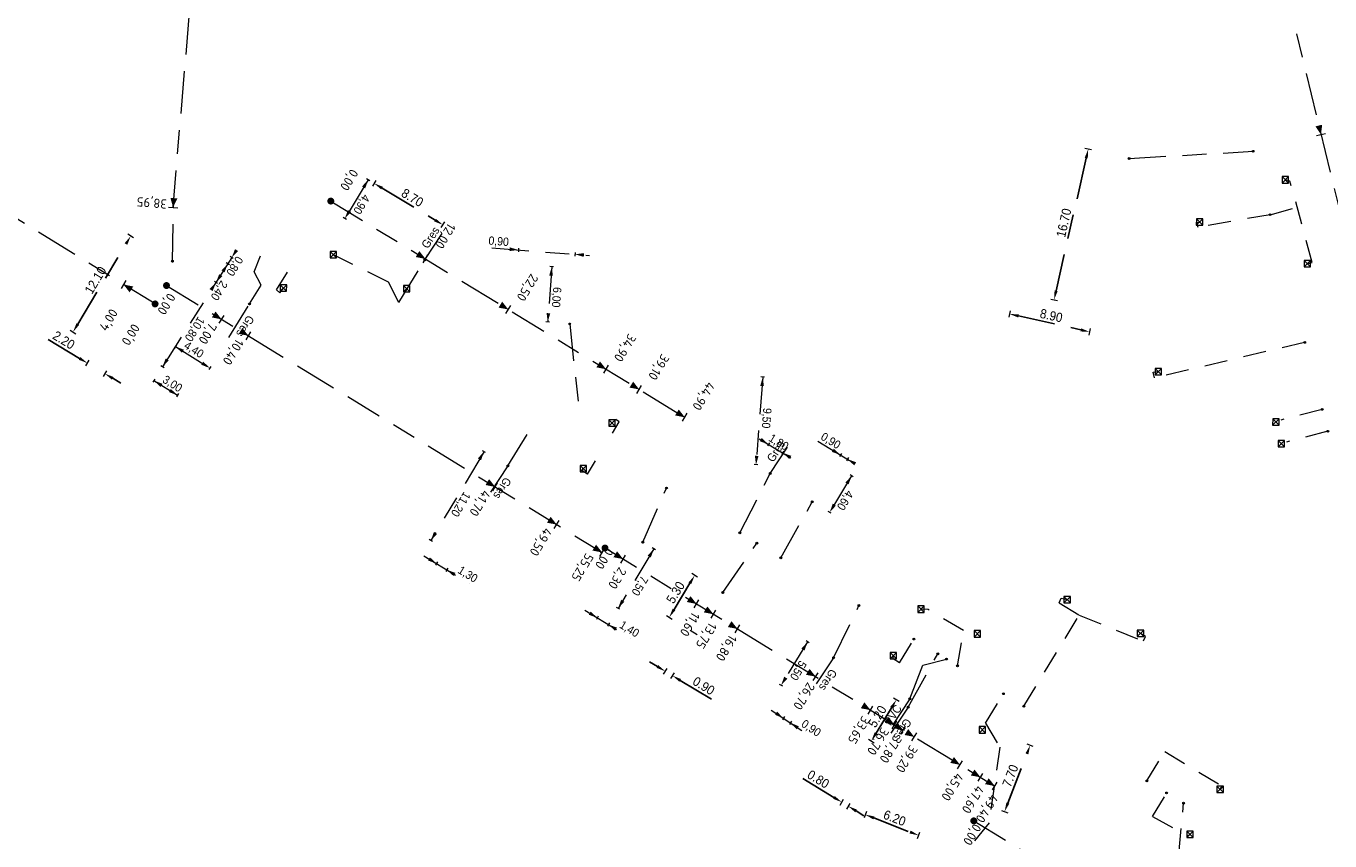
# Model space of a CAD drawing. Header units: inches. Extents: x 0 to 191500, y 0 to 342750.
# Tile 174 of 256: x 184918 to 185059, y 332591 to 332679. Entities that reach past the tile are written whole.
import ezdxf
from ezdxf import colors
from ezdxf.entities.mleader import LeaderData, LeaderLine
from ezdxf.math import Vec2, Vec3

# ---------------------------------------------------------------- set-up
doc = ezdxf.new("R2010")
doc.units = ezdxf.units.IN
doc.header["$MEASUREMENT"] = 0
doc.linetypes.add('RI-GWA_HUISAANSLUITING', pattern=[23, 4, -1.8, 2.6, -1.8, 4.6, -1.8, 4.6, -1.8])
doc.linetypes.add('RI-HWA_KOLKAANSLUITING', pattern=[4.3, 2.5, -1.8])
doc.layers.get('0').update_dxf_attribs({"lineweight": 20})
doc.layers.get('DefPoints').update_dxf_attribs({"lineweight": 20})
for name, color, linetype, lineweight in [('ECW', 150, 'Continuous', 20), ('N-WE-RI-GWA-MAATVOERING-T25', 30, 'RI-GWA_HUISAANSLUITING', 20), ('N-WE-RI-GWA_HUISAANSLUITING', 30, 'RI-GWA_HUISAANSLUITING', 20), ('N-WE-RI-GWA_HUISAANSLUITING_PVC_160-G', 30, 'RI-GWA_HUISAANSLUITING', 20), ('N-WE-RI-GWA_RIOOLPUT_ONTSTOPPINGSPUT-G', 30, 'Continuous', 20), ('N-WE-RI-HWA_KOLK-S', 150, 'Continuous', 20), ('N-WE-RI-HWA_KOLKAANSLUITING_PVC_160-G', 150, 'RI-HWA_KOLKAANSLUITING', 20), ('N-WE-RI-INLAAT', 7, 'Continuous', 20), ('Tekst algemeen', 7, 'Continuous', 20)]:
    doc.layers.add(name, color=color, linetype=linetype, lineweight=lineweight)
doc.styles.add('ISO', font='isocpeur.ttf', dxfattribs={"height": 2.5})
doc.styles.add('ROMANS', font='arial.ttf', dxfattribs={"width": 0.9})
doc.dimstyles.new('1_500', dxfattribs={"dimtxt": 1, "dimasz": 1, "dimexe": 100, "dimexo": 0, "dimgap": 0.3, "dimtad": 1, "dimzin": 0, "dimdsep": 46, "dimtxsty": 'ROMANS', "dimblk": 'mpijl', "dimcen": 0, "dimse1": 1, "dimse2": 1, "dimadec": 0, "dimazin": 0, "dimtfac": 0.008, "dimtofl": 0, "dimtmove": 0, "dimatfit": 3, "dimfxl": 100, "dimtolj": 1, "dimtzin": 0, "dimarcsym": 0})
picture_1 = doc.add_image_def('image1.ecw', size_in_pixel=(220000, 285000))

# ---------------------------------------------------------------- blocks, each defined once
blk = doc.blocks.new('mpijl')
blk.add_line((0, -0.35), (0, 0.37))
blk.add_solid([(-1, 0.17), (-1, -0.17), (0, 0)])
blk = doc.blocks.new('*D4421')
at = {"layer": 'DefPoints', "color": 0, "transparency": 16777216}
for p in [(185011.75, 332605.86), (185012.35, 332605.49), (185009.65, 332601.05)]:
    blk.add_point(p, dxfattribs=at)
at = {"layer": 'N-WE-RI-GWA-MAATVOERING-T25', "color": 0, "lineweight": -2, "transparency": 16777216}
blk.add_line((185009.57, 332602.27), (185011.23, 332605.01), dxfattribs=at)
for p, rotation in [((185011.75, 332605.86), 58.68383582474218), ((185009.05, 332601.42), 238.6838358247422)]:
    blk.add_blockref('mpijl', p, dxfattribs=dict(at, rotation=rotation))
at = {"layer": 'N-WE-RI-GWA-MAATVOERING-T25', "color": 0, "transparency": 16777216, "insert": (185009.7, 332604.06), "char_height": 1, "attachment_point": 5, "rotation": 58.6838, "style": 'ROMANS'}
blk.add_mtext('\\A1;5.20', dxfattribs=at)
blk = doc.blocks.new('*D4422')
at = {"layer": 'DefPoints', "color": 0, "transparency": 16777216}
for p in [(185012.35, 332605.49), (185013.04, 332605.08), (185005.86, 332594.79)]:
    blk.add_point(p, dxfattribs=at)
at = {"layer": 'N-WE-RI-GWA-MAATVOERING-T25', "color": 0, "lineweight": -2, "transparency": 16777216}
for p, q in [((185005, 332595.3), (185001.64, 332597.35)), ((185007.39, 332593.85), (185008.25, 332593.33))]:
    blk.add_line(p, q, dxfattribs=at)
for p, rotation in [((185005.86, 332594.79), 328.7490489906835), ((185006.54, 332594.37), 148.7490489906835)]:
    blk.add_blockref('mpijl', p, dxfattribs=dict(at, rotation=rotation))
at = {"layer": 'N-WE-RI-GWA-MAATVOERING-T25', "color": 0, "transparency": 16777216, "insert": (185003.31, 332597.28), "char_height": 1, "attachment_point": 5, "rotation": 328.749, "style": 'ROMANS'}
blk.add_mtext('\\A1;0.80', dxfattribs=at)
blk = doc.blocks.new('*D4423')
at = {"layer": 'DefPoints', "color": 0, "transparency": 16777216}
for p in [(185017.83, 332604.19), (185026.24, 332600.95), (185015.06, 332597.01)]:
    blk.add_point(p, dxfattribs=at)
at = {"layer": 'N-WE-RI-GWA-MAATVOERING-T25', "color": 0, "lineweight": -2, "transparency": 16777216}
blk.add_line((185023.82, 332594.7), (185025.88, 332600.02), dxfattribs=at)
for p, rotation in [((185026.24, 332600.95), 68.8852134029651), ((185023.46, 332593.77), 248.8852134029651)]:
    blk.add_blockref('mpijl', p, dxfattribs=dict(at, rotation=rotation))
at = {"layer": 'N-WE-RI-GWA-MAATVOERING-T25', "color": 0, "transparency": 16777216, "insert": (185024.09, 332597.65), "char_height": 1, "attachment_point": 5, "rotation": 68.8852, "style": 'ROMANS'}
blk.add_mtext('\\A1;7.70', dxfattribs=at)
blk = doc.blocks.new('*D4424')
at = {"layer": 'DefPoints', "color": 0, "transparency": 16777216}
for p in [(185013.22, 332605.97), (185019.01, 332603.74), (185014.17, 332591.21)]:
    blk.add_point(p, dxfattribs=at)
at = {"layer": 'N-WE-RI-GWA-MAATVOERING-T25', "color": 0, "lineweight": -2, "transparency": 16777216}
blk.add_line((185009.32, 332593.09), (185013.24, 332591.57), dxfattribs=at)
for p, rotation in [((185008.39, 332593.45), 158.8852134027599), ((185014.17, 332591.21), 338.8852134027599)]:
    blk.add_blockref('mpijl', p, dxfattribs=dict(at, rotation=rotation))
at = {"layer": 'N-WE-RI-GWA-MAATVOERING-T25', "color": 0, "transparency": 16777216, "insert": (185011.57, 332593.08), "char_height": 1, "attachment_point": 5, "rotation": 338.8852, "style": 'ROMANS'}
blk.add_mtext('\\A1;6.20', dxfattribs=at)
blk = doc.blocks.new('*D4425')
at = {"layer": 'DefPoints', "color": 0, "transparency": 16777216}
for p in [(184989.93, 332619.31), (184992.2, 332617.93), (184989.45, 332613.4)]:
    blk.add_point(p, dxfattribs=at)
at = {"layer": 'N-WE-RI-GWA-MAATVOERING-T25', "color": 0, "lineweight": -2, "transparency": 16777216}
blk.add_line((184987.7, 332615.63), (184989.41, 332618.46), dxfattribs=at)
for p, rotation in [((184989.93, 332619.31), 58.74698453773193), ((184987.18, 332614.78), 238.7469845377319)]:
    blk.add_blockref('mpijl', p, dxfattribs=dict(at, rotation=rotation))
at = {"layer": 'N-WE-RI-GWA-MAATVOERING-T25', "color": 0, "transparency": 16777216, "insert": (184987.86, 332617.47), "char_height": 1, "attachment_point": 5, "rotation": 58.747, "style": 'ROMANS'}
blk.add_mtext('\\A1;5.30', dxfattribs=at)
blk = doc.blocks.new('*D4426')
at = {"layer": 'DefPoints', "color": 0, "transparency": 16777216}
for p in [(184992.2, 332617.93), (184992.97, 332617.46), (184987.52, 332608.48)]:
    blk.add_point(p, dxfattribs=at)
at = {"layer": 'N-WE-RI-GWA-MAATVOERING-T25', "color": 0, "lineweight": -2, "transparency": 16777216}
for p, q in [((184985.9, 332609.46), (184985.04, 332609.98)), ((184988.38, 332607.96), (184991.74, 332605.92))]:
    blk.add_line(p, q, dxfattribs=at)
for p, rotation in [((184986.75, 332608.95), 328.7469845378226), ((184987.52, 332608.48), 148.7469845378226)]:
    blk.add_blockref('mpijl', p, dxfattribs=dict(at, rotation=rotation))
at = {"layer": 'N-WE-RI-GWA-MAATVOERING-T25', "color": 0, "transparency": 16777216, "insert": (184990.91, 332607.37), "char_height": 1, "attachment_point": 5, "rotation": 328.747, "style": 'ROMANS'}
blk.add_mtext('\\A1;0.90', dxfattribs=at)
blk = doc.blocks.new('*D4427')
at = {"layer": 'DefPoints', "color": 0, "transparency": 16777216}
for p in [(184928.91, 332656), (184933.42, 332653.29), (184927.19, 332642.92)]:
    blk.add_point(p, dxfattribs=at)
at = {"layer": 'N-WE-RI-GWA-MAATVOERING-T25', "color": 0, "lineweight": -2, "transparency": 16777216}
blk.add_line((184923.19, 332646.49), (184928.39, 332655.14), dxfattribs=at)
for p, rotation in [((184928.91, 332656), 58.97735270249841), ((184922.67, 332645.63), 238.9773527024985)]:
    blk.add_blockref('mpijl', p, dxfattribs=dict(at, rotation=rotation))
at = {"layer": 'N-WE-RI-GWA-MAATVOERING-T25', "color": 0, "transparency": 16777216, "insert": (184925.1, 332651.23), "char_height": 1, "attachment_point": 5, "rotation": 58.9774, "style": 'ROMANS'}
blk.add_mtext('\\A1;12.10', dxfattribs=at)
blk = doc.blocks.new('*D4428')
at = {"layer": 'DefPoints', "color": 0, "transparency": 16777216}
for p in [(184925.3, 332644.05), (184924.23, 332642.26), (184927.19, 332642.92)]:
    blk.add_point(p, dxfattribs=at)
at = {"layer": 'N-WE-RI-GWA-MAATVOERING-T25', "color": 0, "lineweight": -2, "transparency": 16777216}
for p, q in [((184923.37, 332642.78), (184919.98, 332644.81)), ((184926.97, 332640.62), (184927.83, 332640.1))]:
    blk.add_line(p, q, dxfattribs=at)
for p, rotation in [((184924.23, 332642.26), 328.9829450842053), ((184926.11, 332641.13), 148.9829450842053)]:
    blk.add_blockref('mpijl', p, dxfattribs=dict(at, rotation=rotation))
at = {"layer": 'N-WE-RI-GWA-MAATVOERING-T25', "color": 0, "transparency": 16777216, "insert": (184921.67, 332644.75), "char_height": 1, "attachment_point": 5, "rotation": 328.9829, "style": 'ROMANS'}
blk.add_mtext('\\A1;2.20', dxfattribs=at)
blk = doc.blocks.new('*D4439')
at = {"layer": 'DefPoints', "color": 0, "transparency": 16777216}
for p in [(185024.55, 332650.05), (185033.24, 332648.11), (185032.68, 332645.64)]:
    blk.add_point(p, dxfattribs=at)
at = {"layer": 'N-WE-RI-GWA-MAATVOERING-T25', "color": 0, "lineweight": -2, "transparency": 16777216}
blk.add_line((185024.97, 332647.37), (185031.71, 332645.86), dxfattribs=at)
for p, rotation in [((185024, 332647.58), 167.3913932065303), ((185032.68, 332645.64), 347.3913932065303)]:
    blk.add_blockref('mpijl', p, dxfattribs=dict(at, rotation=rotation))
at = {"layer": 'N-WE-RI-GWA-MAATVOERING-T25', "color": 0, "transparency": 16777216, "insert": (185028.52, 332647.4), "char_height": 1, "attachment_point": 5, "rotation": 347.3914, "style": 'ROMANS'}
blk.add_mtext('\\A1;8.90', dxfattribs=at)
blk = doc.blocks.new('*D4440')
at = {"layer": 'DefPoints', "color": 0, "transparency": 16777216}
for p in [(185032.52, 332665.4), (185036.94, 332664.39), (185033.24, 332648.11)]:
    blk.add_point(p, dxfattribs=at)
at = {"layer": 'N-WE-RI-GWA-MAATVOERING-T25', "color": 0, "lineweight": -2, "transparency": 16777216}
blk.add_line((185029.04, 332650.09), (185032.3, 332664.42), dxfattribs=at)
for p, rotation in [((185032.52, 332665.4), 77.19573393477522), ((185028.82, 332649.11), 257.1957339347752)]:
    blk.add_blockref('mpijl', p, dxfattribs=dict(at, rotation=rotation))
at = {"layer": 'N-WE-RI-GWA-MAATVOERING-T25', "color": 0, "transparency": 16777216, "insert": (185029.88, 332657.43), "char_height": 1, "attachment_point": 5, "rotation": 77.1957, "style": 'ROMANS'}
blk.add_mtext('\\A1;16.70', dxfattribs=at)
blk = doc.blocks.new('*D4493')
at = {"layer": 'DefPoints', "color": 0, "transparency": 16777216}
for p in [(184955.25, 332661.7), (184962.7, 332657.21), (184962.7, 332657.21)]:
    blk.add_point(p, dxfattribs=at)
at = {"layer": 'N-WE-RI-GWA-MAATVOERING-T25', "color": 0, "lineweight": -2, "transparency": 16777216}
blk.add_line((184956.11, 332661.18), (184961.85, 332657.73), dxfattribs=at)
for p, rotation in [((184955.25, 332661.7), 148.9274623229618), ((184962.7, 332657.21), 328.9274623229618)]:
    blk.add_blockref('mpijl', p, dxfattribs=dict(at, rotation=rotation))
at = {"layer": 'N-WE-RI-GWA-MAATVOERING-T25', "color": 0, "transparency": 16777216, "insert": (184959.39, 332660.15), "char_height": 1, "attachment_point": 5, "rotation": 328.9275, "style": 'ROMANS'}
blk.add_mtext('\\A1;8.70', dxfattribs=at)
blk = doc.blocks.new('A$C2C270354')
h = blk.add_hatch(color=256)
h.dxf.hatch_style = 1
edge = h.paths.add_edge_path()
edge.add_arc((0, 0), 0.1, 0, 360)
blk.add_circle((0, 0), 0.1)

msp = doc.modelspace()

# ---------------------------------------------------------------- linework, layer by layer
at = {"layer": 'N-WE-RI-GWA-MAATVOERING-T25'}
for p, q in [((185048.17452, 332705.82237), (185063.51452, 332643.28837)), ((184933.49785, 332659.09657), (184936.76725, 332697.85668)), ((184931.54603, 332648.66284), (184885.27703, 332677.08984)), ((185057.21852, 332666.85552), (185058.18981, 332667.09344)), ((184954.78113, 332661.98296), (184954.43814, 332662.18877)), ((184932.99963, 332659.13877), (184933.99606, 332659.05438)), ((184950.5603, 332659.78291), (184988.86622, 332636.40916)), ((184952.25185, 332657.7862), (184951.90886, 332657.99201)), ((184970.88437, 332654.69919), (184970.8537, 332654.30037)), ((184939.84404, 332653.67257), (184932.344, 332641.851)), ((184940.01283, 332653.56593), (184939.67466, 332653.77957)), ((184960.54051, 332653.10739), (184961.06051, 332653.96155)), ((184977.00136, 332654.22908), (184976.97068, 332653.83025)), ((184939.58488, 332652.89002), (184939.24671, 332653.10366)), ((184974.6667, 332652.67041), (184974.26772, 332652.69891)), ((184928.39977, 332651.18269), (184927.876, 332650.33083)), ((184932.78278, 332650.65099), (184979.92059, 332621.7998)), ((184938.29868, 332650.86377), (184937.96051, 332651.07741)), ((184969.50369, 332647.63818), (184970.02369, 332648.49234)), ((184938.48544, 332646.5744), (184939.00661, 332647.42785)), ((184974.23246, 332646.68597), (184973.83347, 332646.71447)), ((184941.38537, 332644.79946), (184941.90654, 332645.65292)), ((184933.8513, 332644.22984), (184933.63976, 332643.89036)), ((184932.51291, 332641.7439), (184932.17474, 332641.95753)), ((184937.56743, 332641.91371), (184937.35589, 332641.57423)), ((184980.08633, 332641.18079), (184980.60634, 332642.03495)), ((184931.52979, 332640.54437), (184931.31824, 332640.20489)), ((184997.49983, 332640.73491), (184997.10096, 332640.76503)), ((184983.67394, 332638.99169), (184984.19394, 332639.84585)), ((184934.06826, 332638.96255), (184933.85672, 332638.62307)), ((184988.60621, 332635.98208), (184989.12621, 332636.83625)), ((184998.01465, 332633.66244), (184997.80959, 332633.319)), ((184967.31608, 332632.58991), (184966.97289, 332632.79539)), ((184999.56035, 332632.73999), (184999.35528, 332632.39655)), ((185005.80863, 332632.51037), (185005.60241, 332632.16763)), ((185006.57995, 332632.04661), (185006.37373, 332631.70387)), ((184996.76602, 332631.26329), (184996.36716, 332631.29341)), ((184968.08902, 332628.45522), (184968.61018, 332629.30867)), ((185007.08708, 332629.97583), (185006.7443, 332630.18199)), ((184974.7418, 332624.38331), (184975.26297, 332625.23677)), ((185004.71604, 332626.03398), (185004.37326, 332626.24014)), ((184961.56222, 332622.98051), (184961.21903, 332623.18599)), ((184979.66001, 332621.37307), (184980.18118, 332622.22653)), ((184980.23083, 332622.27748), (185022.40483, 332596.54348)), ((184985.68629, 332622.07487), (184985.3431, 332622.28034)), ((184962.10832, 332620.76305), (184961.90073, 332620.42114)), ((184981.9336, 332620.65274), (184982.45477, 332621.5062)), ((184963.21925, 332620.08855), (184963.01166, 332619.74664)), ((184989.87239, 332615.8086), (184990.39356, 332616.66206)), ((184981.82126, 332615.64746), (184981.47807, 332615.85294)), ((184991.7077, 332614.68872), (184992.22887, 332615.54218)), ((184979.50443, 332614.89734), (184979.29684, 332614.55542)), ((184980.70136, 332614.17112), (184980.49377, 332613.82921)), ((184994.31128, 332613.10005), (184994.83245, 332613.95351)), ((184989.45, 332613.4), (184990.2194, 332612.93306)), ((185002.32269, 332612.02225), (185001.98032, 332612.22909)), ((185002.76225, 332607.94339), (185003.28341, 332608.79684)), ((184999.45753, 332607.32742), (184999.11517, 332607.53427)), ((184999.64963, 332604.04187), (184999.42827, 332603.7087)), ((185008.69499, 332604.32331), (185009.21616, 332605.17676)), ((185000.39948, 332603.54415), (185000.17812, 332603.21098)), ((185011.29857, 332602.73464), (185011.81974, 332603.58809)), ((185012.23757, 332602.16168), (185012.75874, 332603.01513)), ((185013.43266, 332601.43245), (185013.95382, 332602.2859)), ((185018.38373, 332598.41137), (185018.90489, 332599.26483)), ((185020.60317, 332597.0571), (185021.12434, 332597.91055)), ((185022.14425, 332596.11676), (185022.66541, 332596.97021)), ((185020.13332, 332592.77439), (185066.70168, 332564.5449))]:
    msp.add_line(p, q, dxfattribs=at)
for points in [[(185057.70416, 332666.97448, 0, 0.75, 0), (185057.46625, 332667.94577, 0.75, 0.75, 0)], [(184954.60929, 332662.08607, 0, 0.4, 0), (184954.10897, 332661.26176, 0.4, 0.4, 0)], [(184933.49785, 332659.09657, 0, 0.75, 0), (184933.58224, 332660.093, 0.75, 0.75, 0)], [(184952.08069, 332657.8889, 0, 0.4, 0), (184952.58102, 332658.71321, 0.4, 0.4, 0)], [(184939.84466, 332653.67217, 0, 0.4, 0), (184940.36381, 332654.48475, 0.4, 0.4, 0)], [(184970.86901, 332654.49939, 0, 0.4, 0), (184969.90797, 332654.57824, 0.4, 0.4, 0)], [(184939.41546, 332652.99705, 0, 0.4, 0), (184938.89631, 332652.18447, 0.4, 0.4, 0)], [(184960.80051, 332653.53447, 0, 0.75, 0), (184959.94634, 332654.05447, 0.75, 0.75, 0)], [(184976.98599, 332654.02927, 0, 0.4, 0), (184977.94702, 332653.95042, 0.4, 0.4, 0)], [(184938.13556, 332650.96682, 0, 0.4, 0), (184938.65471, 332651.7794, 0.4, 0.4, 0)], [(184974.46681, 332652.68469, 0, 0.4, 0), (184974.39322, 332651.72324, 0.4, 0.4, 0)], [(184928.13788, 332650.75676, 0, 0.75, 0), (184928.98974, 332650.23299, 0.75, 0.75, 0)], [(184938.12926, 332650.9708, 0, 0.4, 0), (184937.61011, 332650.15822, 0.4, 0.4, 0)], [(184969.76369, 332648.06526, 0, 0.75, 0), (184968.90952, 332648.58526, 0.75, 0.75, 0)], [(184938.74602, 332647.00113, 0, 0.75, 0), (184937.89257, 332647.52229, 0.75, 0.75, 0)], [(184974.03336, 332646.70019, 0, 0.4, 0), (184974.10695, 332647.66164, 0.4, 0.4, 0)], [(184941.64596, 332645.22619, 0, 0.75, 0), (184940.7925, 332645.74736, 0.75, 0.75, 0)], [(184933.74532, 332644.05977, 0, 0.4, 0), (184934.56109, 332643.54564, 0.4, 0.4, 0)], [(184932.34415, 332641.8505, 0, 0.4, 0), (184932.8633, 332642.66308, 0.4, 0.4, 0)], [(184937.46145, 332641.74364, 0, 0.4, 0), (184936.64568, 332642.25776, 0.4, 0.4, 0)], [(184980.34633, 332641.60787, 0, 0.75, 0), (184979.49217, 332642.12787, 0.75, 0.75, 0)], [(184931.42381, 332640.3743, 0, 0.4, 0), (184932.23958, 332639.86017, 0.4, 0.4, 0)], [(184997.3, 332640.75, 0, 0.4, 0), (184997.22251, 332639.78886, 0.4, 0.4, 0)], [(184933.96228, 332638.79248, 0, 0.4, 0), (184933.14651, 332639.3066, 0.4, 0.4, 0)], [(184983.93394, 332639.41877, 0, 0.75, 0), (184983.07977, 332639.93877, 0.75, 0.75, 0)], [(184988.86621, 332636.40917, 0, 0.75, 0), (184988.01204, 332636.92917, 0.75, 0.75, 0)], [(184997.91192, 332633.49038, 0, 0.4, 0), (184997.08654, 332633.98894, 0.4, 0.4, 0)], [(184967.14414, 332632.69285, 0, 0.4, 0), (184966.6446, 332631.86807, 0.4, 0.4, 0)], [(184996.56698, 332631.27832, 0, 0.4, 0), (184996.64447, 332632.23947, 0.4, 0.4, 0)], [(184999.45761, 332632.56793, 0, 0.4, 0), (185000.28299, 332632.06938, 0.4, 0.4, 0)], [(185005.70532, 332632.33866, 0, 0.4, 0), (185004.88163, 332632.84, 0.4, 0.4, 0)], [(185006.47664, 332631.8749, 0, 0.4, 0), (185007.30032, 332631.37357, 0.4, 0.4, 0)], [(184968.3496, 332628.88195, 0, 0.75, 0), (184967.49615, 332629.40312, 0.75, 0.75, 0)], [(185006.91535, 332630.07911, 0, 0.4, 0), (185006.41416, 332629.25534, 0.4, 0.4, 0)], [(185004.54499, 332626.13686, 0, 0.4, 0), (185005.04618, 332626.96063, 0.4, 0.4, 0)], [(184975.00239, 332624.81004, 0, 0.75, 0), (184974.14893, 332625.33121, 0.75, 0.75, 0)], [(184961.39096, 332623.08305, 0, 0.4, 0), (184961.8905, 332623.90783, 0.4, 0.4, 0)], [(184979.92059, 332621.7998, 0, 0.75, 0), (184979.06714, 332622.32097, 0.75, 0.75, 0)], [(184985.51436, 332622.17781, 0, 0.4, 0), (184985.01482, 332621.35303, 0.4, 0.4, 0)], [(184962.00432, 332620.59176, 0, 0.4, 0), (184961.18264, 332621.09638, 0.4, 0.4, 0)], [(184982.19419, 332621.07947, 0, 0.75, 0), (184981.34073, 332621.60064, 0.75, 0.75, 0)], [(184963.11525, 332619.91726, 0, 0.4, 0), (184963.93694, 332619.41264, 0.4, 0.4, 0)], [(184981.65, 332615.75, 0, 0.4, 0), (184982.14954, 332616.57478, 0.4, 0.4, 0)], [(184990.13297, 332616.23533, 0, 0.75, 0), (184989.27952, 332616.7565, 0.75, 0.75, 0)], [(184979.40043, 332614.72604, 0, 0.4, 0), (184978.57875, 332615.23066, 0.4, 0.4, 0)], [(184991.96828, 332615.11545, 0, 0.75, 0), (184991.11483, 332615.63662, 0.75, 0.75, 0)], [(184980.59736, 332613.99983, 0, 0.4, 0), (184981.41904, 332613.49521, 0.4, 0.4, 0)], [(184994.57186, 332613.52678, 0, 0.75, 0), (184993.71841, 332614.04795, 0.75, 0.75, 0)], [(185002.15117, 332612.12587, 0, 0.4, 0), (185001.64834, 332611.30309, 0.4, 0.4, 0)], [(184999.28669, 332607.43064, 0, 0.4, 0), (184999.78952, 332608.25342, 0.4, 0.4, 0)], [(185003.02283, 332608.37012, 0, 0.75, 0), (185002.16937, 332608.89128, 0.75, 0.75, 0)], [(185008.95558, 332604.75003, 0, 0.75, 0), (185008.10212, 332605.2712, 0.75, 0.75, 0)], [(184999.53873, 332603.87496, 0, 0.4, 0), (184998.73831, 332604.41267, 0.4, 0.4, 0)], [(185011.55916, 332603.16137, 0, 0.75, 0), (185010.7057, 332603.68253, 0.75, 0.75, 0)], [(185000.28858, 332603.37724, 0, 0.4, 0), (185001.089, 332602.83952, 0.4, 0.4, 0)], [(185012.49815, 332602.5884, 0, 0.75, 0), (185011.6447, 332603.10957, 0.75, 0.75, 0)], [(185013.69324, 332601.85918, 0, 0.75, 0), (185012.83978, 332602.38034, 0.75, 0.75, 0)], [(185018.64431, 332598.8381, 0, 0.75, 0), (185017.79086, 332599.35927, 0.75, 0.75, 0)], [(185020.86376, 332597.48383, 0, 0.75, 0), (185020.0103, 332598.00499, 0.75, 0.75, 0)], [(185022.40483, 332596.54348, 0, 0.75, 0), (185021.55138, 332597.06465, 0.75, 0.75, 0)]]:
    msp.add_lwpolyline(points, format="xyseb", dxfattribs=at)
for points in [[(184954.60951, 332662.08593), (184952.08053, 332657.88939)], [(184967.99258, 332654.72065), (184978.5656, 332653.90284)], [(184974.46721, 332652.68466), (184974.02822, 332646.70055)], [(184933.74532, 332644.05977), (184937.46166, 332641.74397)], [(184997.30039, 332640.74997), (184996.56698, 332631.27832)], [(184931.42381, 332640.3743), (184933.96228, 332638.79248)], [(184996.91788, 332634.08393), (185000.76096, 332631.78921)], [(185003.25543, 332633.81261), (185007.77734, 332631.09178)], [(184967.14414, 332632.69285), (184961.39079, 332623.08354)], [(185006.91535, 332630.07911), (185004.54445, 332626.13718)], [(184985.5147, 332622.1776), (184981.64983, 332615.75049)], [(184960.64391, 332621.41772), (184965.60441, 332618.40599)], [(184978.04002, 332615.55201), (184983.00052, 332612.54027)], [(185002.13952, 332612.13291), (184999.28652, 332607.43113)], [(184998.21314, 332604.75572), (185003.04668, 332601.54417)]]:
    msp.add_lwpolyline(points, dxfattribs=at)
at = {"layer": 'N-WE-RI-GWA-MAATVOERING-T25', "const_width": 0.375}
for points in [[(184950.39594, 332659.69267, 1), (184950.72465, 332659.87315, 1)], [(184932.7289, 332650.4714, 1), (184932.83666, 332650.83058, 1)], [(184931.49216, 332648.48325, 1), (184931.59991, 332648.84243, 1)], [(184980.06648, 332622.18724, 1), (184980.39519, 332622.36772, 1)], [(185019.96897, 332592.68415, 1), (185020.29768, 332592.86463, 1)]]:
    msp.add_lwpolyline(points, format="xyb", close=True, dxfattribs=at)
at = {"layer": 'N-WE-RI-GWA_HUISAANSLUITING'}
for p, q in [((184960.73416, 332653.43023), (184962.61678, 332656.26367)), ((184939.51712, 332645.04253), (184941.77146, 332648.66025)), ((184998.11188, 332630.3401), (184999.9945, 332633.17354)), ((184969.72827, 332631.14567), (184967.84565, 332628.31223)), ((185004.9664, 332610.41759), (185003.08377, 332607.58415)), ((185013.22373, 332605.97367), (185011.34111, 332603.14023)), ((185013.03675, 332605.07735), (185011.15412, 332602.24391))]:
    msp.add_line(p, q, dxfattribs=at)
at = {"layer": 'N-WE-RI-GWA_HUISAANSLUITING_PVC_160-G'}
for p, q in [((185036.93644, 332664.39194), (185050.34843, 332665.16273)), ((184933.42149, 332653.28562), (184933.54363, 332659.55486)), ((184942.28167, 332652.12622), (184942.96858, 332653.87753)), ((184957.91855, 332648.82602), (184960.73416, 332653.43023)), ((184943.0408, 332650.69727), (184942.28167, 332652.12622)), ((184941.77146, 332648.66025), (184943.0408, 332650.69727)), ((184976.40683, 332646.50015), (184977.45257, 332636.87479)), ((184969.72827, 332631.14567), (184972.56495, 332635.76277)), ((184994.82114, 332623.91785), (184998.11188, 332630.3401)), ((184984.31575, 332622.89849), (184986.88236, 332628.76199)), ((184999.26003, 332621.2093), (185002.65773, 332627.27205)), ((184992.9723, 332617.46203), (184996.65645, 332622.79797)), ((185004.9664, 332610.41759), (185007.711, 332616.05263)), ((185013.03675, 332605.07735), (185016.24733, 332610.84388)), ((185013.22373, 332605.97367), (185014.62866, 332609.61183)), ((185014.62866, 332609.61183), (185017.18632, 332610.27092)), ((185042.21389, 332587.95468), (185042.84023, 332594.68011))]:
    msp.add_line(p, q, dxfattribs=at)
at = {"layer": 'N-WE-RI-GWA_RIOOLPUT_ONTSTOPPINGSPUT-G'}
for p, q in [((185036.89311, 332664.48207), (185036.97977, 332664.30181)), ((185037.02657, 332664.43527), (185036.84631, 332664.34861)), ((184933.51165, 332653.329), (184933.3314, 332653.24235)), ((184933.3782, 332653.3758), (184933.46485, 332653.19555)), ((184960.82428, 332653.47356), (184960.64403, 332653.3869)), ((184960.69083, 332653.52036), (184960.77748, 332653.3401)), ((184941.86162, 332648.70363), (184941.68137, 332648.61698)), ((184941.72817, 332648.75043), (184941.81482, 332648.57018)), ((184976.49695, 332646.54347), (184976.3167, 332646.45682)), ((184976.3635, 332646.59027), (184976.45016, 332646.41002)), ((184969.8184, 332631.189), (184969.63814, 332631.10234)), ((184969.68494, 332631.2358), (184969.7716, 332631.05554)), ((184998.20201, 332630.38343), (184998.02175, 332630.29677)), ((184998.06855, 332630.43023), (184998.15521, 332630.24998)), ((185002.74786, 332627.31538), (185002.5676, 332627.22872)), ((185002.6144, 332627.36217), (185002.70106, 332627.18192)), ((184984.40587, 332622.94182), (184984.22562, 332622.85517)), ((184984.27242, 332622.98862), (184984.35907, 332622.80837)), ((184993.06242, 332617.50536), (184992.88217, 332617.4187)), ((184992.92897, 332617.55216), (184993.01563, 332617.3719)), ((185005.05652, 332610.46092), (185004.87627, 332610.37426)), ((185004.92307, 332610.50771), (185005.00973, 332610.32746)), ((185013.31386, 332606.017), (185013.13361, 332605.93034)), ((185013.1804, 332606.0638), (185013.26706, 332605.88355)), ((185013.12687, 332605.12068), (185012.94662, 332605.03403)), ((185012.99342, 332605.16748), (185013.08007, 332604.98723))]:
    msp.add_line(p, q, dxfattribs=at)
for centre in [(185036.93644, 332664.39194), (184933.42153, 332653.28567), (184960.73416, 332653.43023), (184941.77149, 332648.6603), (184976.40683, 332646.50015), (184969.72827, 332631.14567), (184998.11188, 332630.3401), (185002.65773, 332627.27205), (184984.31575, 332622.89849), (184992.9723, 332617.46203), (185004.9664, 332610.41759), (185013.22373, 332605.97367), (185013.03675, 332605.07735)]:
    msp.add_circle(centre, 0.1, dxfattribs=at)
at = {"layer": 'N-WE-RI-HWA_KOLK-S'}
for p, q in [((185053.49752, 332662.42797), (185053.49603, 332661.73152)), ((185053.49603, 332661.73152), (185054.19397, 332662.42648)), ((185053.49603, 332661.73152), (185054.19248, 332661.73003)), ((185053.49752, 332662.42797), (185054.19248, 332661.73003)), ((185054.19397, 332662.42648), (185053.49752, 332662.42797)), ((185054.19248, 332661.73003), (185054.19397, 332662.42648)), ((185044.21452, 332657.86997), (185044.21303, 332657.17352)), ((185044.21303, 332657.17352), (185044.91097, 332657.86848)), ((185044.21452, 332657.86997), (185044.90948, 332657.17203)), ((185044.91097, 332657.86848), (185044.21452, 332657.86997)), ((185044.90948, 332657.17203), (185044.91097, 332657.86848)), ((185044.21303, 332657.17352), (185044.90948, 332657.17203)), ((184950.49452, 332654.33397), (184950.49303, 332653.63752)), ((184950.49303, 332653.63752), (184951.19097, 332654.33248)), ((184950.49303, 332653.63752), (184951.18948, 332653.63603)), ((184950.49452, 332654.33397), (184951.18948, 332653.63603)), ((184951.19097, 332654.33248), (184950.49452, 332654.33397)), ((184951.18948, 332653.63603), (184951.19097, 332654.33248)), ((185055.87252, 332653.35697), (185055.87103, 332652.66052)), ((185055.87103, 332652.66052), (185056.56897, 332653.35548)), ((185055.87252, 332653.35697), (185056.56748, 332652.65903)), ((185056.56897, 332653.35548), (185055.87252, 332653.35697)), ((185056.56748, 332652.65903), (185056.56897, 332653.35548)), ((185055.87103, 332652.66052), (185056.56748, 332652.65903)), ((184945.08952, 332650.72497), (184945.08803, 332650.02852)), ((184945.08803, 332650.02852), (184945.78597, 332650.72348)), ((184945.08952, 332650.72497), (184945.78448, 332650.02703)), ((184945.78597, 332650.72348), (184945.08952, 332650.72497)), ((184945.78448, 332650.02703), (184945.78597, 332650.72348)), ((184958.41916, 332650.65902), (184958.41766, 332649.96257)), ((184958.41766, 332649.96257), (184959.11561, 332650.65753)), ((184958.41916, 332650.65902), (184959.11412, 332649.96107)), ((184959.11561, 332650.65753), (184958.41916, 332650.65902)), ((184959.11412, 332649.96107), (184959.11561, 332650.65753)), ((184945.08803, 332650.02852), (184945.78448, 332650.02703)), ((184958.41766, 332649.96257), (184959.11412, 332649.96107)), ((185039.75552, 332641.69497), (185039.75403, 332640.99852)), ((185039.75403, 332640.99852), (185040.45197, 332641.69348)), ((185039.75403, 332640.99852), (185040.45048, 332640.99703)), ((185039.75552, 332641.69497), (185040.45048, 332640.99703)), ((185040.45197, 332641.69348), (185039.75552, 332641.69497)), ((185040.45048, 332640.99703), (185040.45197, 332641.69348)), ((185052.47448, 332636.25738), (185052.47298, 332635.56093)), ((185052.47298, 332635.56093), (185053.17093, 332636.25589)), ((185052.47448, 332636.25738), (185053.16943, 332635.55944)), ((185053.17093, 332636.25589), (185052.47448, 332636.25738)), ((185053.16943, 332635.55944), (185053.17093, 332636.25589)), ((184980.63352, 332636.13897), (184980.63203, 332635.44252)), ((184980.63203, 332635.44252), (184981.32997, 332636.13748)), ((184980.63203, 332635.44252), (184981.32848, 332635.44103)), ((184980.63352, 332636.13897), (184981.32848, 332635.44103)), ((184981.32997, 332636.13748), (184980.63352, 332636.13897)), ((184981.32848, 332635.44103), (184981.32997, 332636.13748)), ((185052.47298, 332635.56093), (185053.16943, 332635.55944)), ((185053.06439, 332633.89841), (185053.0629, 332633.20196)), ((185053.0629, 332633.20196), (185053.76085, 332633.89692)), ((185053.06439, 332633.89841), (185053.75935, 332633.20046)), ((185053.76085, 332633.89692), (185053.06439, 332633.89841)), ((185053.75935, 332633.20046), (185053.76085, 332633.89692)), ((185053.0629, 332633.20196), (185053.75935, 332633.20046)), ((184977.52952, 332631.21097), (184977.52803, 332630.51452)), ((184977.52803, 332630.51452), (184978.22597, 332631.20948)), ((184977.52952, 332631.21097), (184978.22448, 332630.51303)), ((184978.22597, 332631.20948), (184977.52952, 332631.21097)), ((184978.22448, 332630.51303), (184978.22597, 332631.20948)), ((184977.52803, 332630.51452), (184978.22448, 332630.51303)), ((185029.88952, 332617.04397), (185029.88803, 332616.34752)), ((185029.88803, 332616.34752), (185030.58597, 332617.04248)), ((185029.88952, 332617.04397), (185030.58448, 332616.34603)), ((185030.58597, 332617.04248), (185029.88952, 332617.04397)), ((185030.58448, 332616.34603), (185030.58597, 332617.04248)), ((185014.08352, 332616.00897), (185014.08203, 332615.31252)), ((185014.08203, 332615.31252), (185014.77997, 332616.00748)), ((185014.08203, 332615.31252), (185014.77848, 332615.31103)), ((185014.08352, 332616.00897), (185014.77848, 332615.31103)), ((185014.77997, 332616.00748), (185014.08352, 332616.00897)), ((185014.77848, 332615.31103), (185014.77997, 332616.00748)), ((185029.88803, 332616.34752), (185030.58448, 332616.34603)), ((185020.15902, 332613.34224), (185020.15753, 332612.64578)), ((185020.15753, 332612.64578), (185020.85547, 332613.34074)), ((185020.15753, 332612.64578), (185020.85398, 332612.64429)), ((185020.15902, 332613.34224), (185020.85398, 332612.64429)), ((185020.85547, 332613.34074), (185020.15902, 332613.34224)), ((185020.85398, 332612.64429), (185020.85547, 332613.34074)), ((185037.82952, 332613.39297), (185037.82803, 332612.69652)), ((185037.82803, 332612.69652), (185038.52597, 332613.39148)), ((185037.82803, 332612.69652), (185038.52448, 332612.69503)), ((185037.82952, 332613.39297), (185038.52448, 332612.69503)), ((185038.52597, 332613.39148), (185037.82952, 332613.39297)), ((185038.52448, 332612.69503), (185038.52597, 332613.39148)), ((185011.08952, 332610.98097), (185011.08803, 332610.28452)), ((185011.08803, 332610.28452), (185011.78597, 332610.97948)), ((185011.08952, 332610.98097), (185011.78448, 332610.28303)), ((185011.78597, 332610.97948), (185011.08952, 332610.98097)), ((185011.78448, 332610.28303), (185011.78597, 332610.97948)), ((185011.08803, 332610.28452), (185011.78448, 332610.28303)), ((185020.72165, 332602.96481), (185020.72016, 332602.26835)), ((185020.72016, 332602.26835), (185021.4181, 332602.96331)), ((185020.72165, 332602.96481), (185021.41661, 332602.26686)), ((185021.4181, 332602.96331), (185020.72165, 332602.96481)), ((185021.41661, 332602.26686), (185021.4181, 332602.96331)), ((185020.72016, 332602.26835), (185021.41661, 332602.26686)), ((185046.44852, 332596.52397), (185046.44703, 332595.82752)), ((185046.44703, 332595.82752), (185047.14497, 332596.52248)), ((185046.44703, 332595.82752), (185047.14348, 332595.82603)), ((185046.44852, 332596.52397), (185047.14348, 332595.82603)), ((185047.14497, 332596.52248), (185046.44852, 332596.52397)), ((185047.14348, 332595.82603), (185047.14497, 332596.52248)), ((185043.18952, 332591.66897), (185043.18803, 332590.97252)), ((185043.18803, 332590.97252), (185043.88597, 332591.66748)), ((185043.18952, 332591.66897), (185043.88448, 332590.97103)), ((185043.88597, 332591.66748), (185043.18952, 332591.66897)), ((185043.88448, 332590.97103), (185043.88597, 332591.66748)), ((185043.18803, 332590.97252), (185043.88448, 332590.97103))]:
    msp.add_line(p, q, dxfattribs=at)
at = {"layer": 'N-WE-RI-HWA_KOLKAANSLUITING_PVC_160-G'}
for p, q in [((185054.34494, 332661.9424), (185053.845, 332662.079)), ((185056.75953, 332653.12701), (185054.34494, 332661.9424)), ((185052.20088, 332658.31399), (185055.11979, 332659.1135)), ((185044.24211, 332657.48072), (185044.562, 332657.521)), ((185044.24211, 332657.48072), (185044.3838, 332656.95668)), ((185052.20088, 332658.31399), (185044.3838, 332656.95668)), ((184956.80573, 332651.02619), (184950.842, 332653.985)), ((184944.69462, 332650.19192), (184945.86851, 332652.1026)), ((185056.22, 332653.008), (185056.75953, 332653.12701)), ((184945.03466, 332649.88075), (184945.437, 332650.376)), ((184957.92067, 332648.82949), (184956.80573, 332651.02619)), ((184944.69462, 332650.19192), (184945.03466, 332649.88075)), ((185055.93562, 332644.50617), (185039.68228, 332640.65903)), ((185039.52884, 332641.2805), (185040.103, 332641.346)), ((185039.68228, 332640.65903), (185039.52884, 332641.2805)), ((185057.84216, 332637.26419), (185053.35449, 332636.10421)), ((184981.41396, 332636.16964), (184980.981, 332635.79)), ((184981.03484, 332634.68222), (184981.77627, 332635.90531)), ((184981.77627, 332635.90531), (184981.41396, 332636.16964)), ((185058.45529, 332634.89215), (185053.96762, 332633.73217)), ((184977.73315, 332630.63738), (184977.877, 332630.862)), ((184978.34287, 332630.2669), (184977.73315, 332630.63738)), ((184978.34287, 332630.2669), (184979.21773, 332631.69086)), ((185029.35447, 332616.33792), (185029.58788, 332616.85914)), ((185029.58788, 332616.85914), (185030.237, 332616.695)), ((185015.19228, 332615.615), (185014.431, 332615.66)), ((185019.01809, 332613.34152), (185015.19228, 332615.615)), ((185029.35447, 332616.33792), (185031.55089, 332614.9977)), ((185025.55192, 332605.16634), (185031.55089, 332614.9977)), ((185031.55089, 332614.9977), (185038.49239, 332612.22199)), ((185012.07951, 332609.86881), (185013.64375, 332612.43236)), ((185018.38141, 332609.54169), (185019.01809, 332613.34152)), ((185038.70084, 332612.69485), (185038.177, 332613.044)), ((185038.49239, 332612.22199), (185038.70084, 332612.69485)), ((185011.40301, 332610.28531), (185011.437, 332610.632)), ((185012.07951, 332609.86881), (185011.40301, 332610.28531)), ((185021.39426, 332603.34418), (185023.33248, 332606.52062)), ((185021.39426, 332603.34418), (185022.94935, 332600.74454)), ((185022.94935, 332600.74454), (185021.78055, 332592.55071)), ((185038.86378, 332597.09062), (185040.79274, 332600.27269)), ((185040.79274, 332600.27269), (185046.94378, 332596.56431)), ((185039.45664, 332593.24594), (185041.00166, 332595.79465)), ((185046.94378, 332596.56431), (185046.796, 332596.175)), ((185021.78055, 332592.55071), (185019.69256, 332589.96547)), ((185039.45664, 332593.24594), (185043.29411, 332591.14872)), ((185043.29411, 332591.14872), (185043.537, 332591.32))]:
    msp.add_line(p, q, dxfattribs=at)

# ---------------------------------------------------------------- block references
at = {"layer": 'N-WE-RI-INLAAT', "rotation": 0.06357443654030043}
for p in [(185050.34843, 332665.16273), (185052.20088, 332658.31399), (185055.93979, 332644.50809), (185057.84216, 332637.26419), (185058.45529, 332634.89215), (184986.88236, 332628.76199), (184994.82114, 332623.91785), (184996.65645, 332622.79797), (184999.26003, 332621.2093), (185007.711, 332616.05263), (185013.64375, 332612.43255), (185016.24733, 332610.84388), (185017.18632, 332610.27092), (185018.38141, 332609.54169), (185023.33248, 332606.52062), (185025.55192, 332605.16634), (185038.86378, 332597.09062), (185041.00166, 332595.79465), (185042.84023, 332594.68011)]:
    msp.add_blockref('A$C2C270354', p, dxfattribs=at)

# ---------------------------------------------------------------- texts
at = {"layer": 'N-WE-RI-GWA-MAATVOERING-T25', "style": 'ISO'}
for s, rotation, p in [(' 0,00', 238.7040893, (184953.08338, 332663.89259)), ('38,95', 175.1954159, (184932.85427, 332659.95033)), ('12,00', 238.7040893, (184963.27947, 332657.50312)), ('22,50', 238.7040893, (184972.23515, 332652.0217)), (' 0,00', 238.625851, (184933.31196, 332650.47499)), ('4,00', 58.4509246, (184926.28558, 332645.63234)), (' 0,00', 58.4509246, (184928.37388, 332643.51948)), ('7,00', 238.625851, (184937.4424, 332646.76357)), ('10,40', 238.625851, (184940.34233, 332644.98864)), ('34,90', 238.7040893, (184982.81137, 332645.54842)), ('39,10', 238.7040893, (184986.39364, 332643.35585)), ('44,90', 238.7040893, (184991.32181, 332640.33952)), ('41,70', 238.625851, (184967.04598, 332628.64439)), ('49,50', 238.625851, (184973.69876, 332624.57249)), (' 0,00', 238.625912, (184980.6664, 332622.97078)), ('55,25', 238.625851, (184978.19903, 332621.81809)), ('2,30', 238.625912, (184981.77048, 332620.29734)), ('11,60', 238.625912, (184989.70926, 332615.45321)), ('13,75', 238.625912, (184991.54458, 332614.33332)), ('16,80', 238.625912, (184993.72143, 332613.00524)), ('26,70', 238.625912, (185002.17239, 332607.84858)), ('33,65', 238.625912, (185008.10514, 332604.22849)), ('36,70', 238.625912, (185010.16921, 332602.96922)), ('37,80', 238.625912, (185011.53494, 332602.13568)), ('39,20', 238.625912, (185013.26953, 332601.07705)), ('45,00', 238.625912, (185018.2206, 332598.05598)), ('47,60', 238.625912, (185020.44005, 332596.7017)), ('49,40', 238.625912, (185021.98112, 332595.76136)), (' 0,00', 238.7928677, (185020.49103, 332593.11178))]:
    msp.add_text(s, height=1, rotation=rotation, dxfattribs=at).set_placement(p)
at = {"layer": 'Tekst algemeen', "char_height": 0.9, "attachment_point": 9, "style": 'ROMANS'}
for s, insert, rotation in [('\\A1;4,90', (184952.81267, 332658.80344), 239.0030799), ('\\A1;Gres', (184962.38791, 332656.63293), 57.6852123), ('\\A1;0,90', (184969.77587, 332654.74632), 355.5690362), ('\\A1; 0,80', (184939.05867, 332652.13772), 237.6852123), ('\\A1;2,40', (184937.37937, 332649.49789), 237.6852123), ('\\A1;6,00', (184974.30328, 332648.33109), 265.8821248), ('\\A1;10,80', (184934.56528, 332645.06231), 237.6852123), ('\\A1;Gres', (184940.25524, 332645.4576), 237.6852123), ('\\A1;   4,40', (184936.36239, 332642.62025), 328.0391148), ('\\A1; 3,00', (184934.04087, 332638.93478), 328.0391148), ('\\A1;9,50', (184997.02809, 332635.26334), 265.6500588), ('\\A1;1,80', (184999.66301, 332632.6339), 329.1261337), ('\\A1;Gres', (184999.76563, 332633.5428), 57.6852123), ('\\A1;0,90', (185005.28866, 332632.78318), 328.9325678), ('\\A1;Gres', (184968.07452, 332627.94297), 237.6852123), ('\\A1;11,20', (184963.37899, 332626.089), 239.057683), ('\\A1;4,60', (185005.1304, 332626.79841), 238.9426909), ('\\A1;1,30', (184966.01525, 332618.346), 328.7040099), ('\\A1;7,50', (184982.91221, 332617.54893), 239.057683), ('\\A1;1,40', (184983.49736, 332612.42857), 328.7040099), ('\\A1;5,50', (185000.0529, 332608.40194), 238.8287781), ('\\A1;Gres', (185003.31264, 332607.21489), 237.6852123), ('\\A1;PVC', (185012.39862, 332604.95099), 57.6852123), ('\\A1;Gres', (185011.38299, 332601.87465), 237.6852123), ('\\A1;0,90', (185003.12208, 332601.68901), 326.3665047)]:
    msp.add_mtext(s, dxfattribs=dict(at, insert=insert, rotation=rotation))

# ---------------------------------------------------------------- dimensions: what is measured, and where the dimension line sits
at = {"layer": 'N-WE-RI-GWA-MAATVOERING-T25'}
for p1, p2, distance, picture, middle in [((185033.23537, 332648.10722), (185036.93644, 332664.39194), 4.52663, '*D4440', (185029.88143, 332657.43242)), ((184955.25, 332661.7), (184962.70168, 332657.20973), 0, '*D4493', (184959.39419, 332660.14913)), ((184927.18543, 332642.91635), (184933.42153, 332653.28567), 5.2649, '*D4427', (184925.09702, 332651.23217)), ((185024.55, 332650.05), (185033.23537, 332648.10722), -2.52731, '*D4439', (185028.51794, 332647.40328)), ((184927.18543, 332642.91635), (184925.3, 332644.05), 2.08372, '*D4428', (184921.6658, 332644.74956)), ((184989.45, 332613.4), (184992.19974, 332617.93089), 2.65883, '*D4425', (184987.85863, 332617.46561)), ((184992.2029, 332617.92897), (184992.9723, 332617.46203), -10.50794, '*D4426', (184990.90532, 332607.37297)), ((185013.03675, 332605.07735), (185012.35275, 332605.49243), 12.52436, '*D4422', (185003.31153, 332597.27709)), ((185013.22373, 332605.97367), (185019.00747, 332603.7402), -13.4299, '*D4424', (185011.56965, 332593.08487)), ((185009.65, 332601.05), (185012.35275, 332605.49243), 0.70788, '*D4421', (185009.70415, 332604.06044)), ((185015.06, 332597.011), (185017.83362, 332604.1935), -9.00911, '*D4423', (185024.0949, 332597.64883))]:
    dim = msp.add_aligned_dim(p1=p1, p2=p2, distance=distance, dimstyle='1_500', dxfattribs=at)
    dim.commit()
    dim.dimension.update_dxf_attribs({"geometry": picture, "text_midpoint": middle})

# ---------------------------------------------------------------- pictures from other files: only their frames are drawn
at = {"layer": 'ECW'}
image = msp.add_image(picture_1, insert=(180500, 328500), size_in_units=(11000, 14250), dxfattribs=at)
image.dxf.flags = 7

# ---------------------------------------------------------------- leaders
at = {"layer": 'Tekst algemeen'}
ml = msp.add_multileader_mtext('Standard', dxfattribs=at)
ml.set_content('Grindkoffer', color=256)
ml.set_leader_properties()
ml.build(insert=Vec2(0, 0))
ml.multileader.update_dxf_attribs({"text_right_attachment_type": 6, "dogleg_length": 0.2, "arrow_head_size": 5})
ctx = ml.context
ctx.base_point, ctx.char_height, ctx.arrow_head_size, ctx.landing_gap_size, ctx.plane_origin, ctx.plane_x_axis, ctx.plane_y_axis = Vec3(185789.34017, 332982.33236), 0.5, 5, 0.2, Vec3(185787.00548, 332984.05412), Vec3(0.995206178, 0.097799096), Vec3(-0.097799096, 0.995206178)
ctx.right_attachment = 6
notes = []
notes.append((ctx, [(0, (0, 0, 0), (0, 0), (1, 0), 1, [])]))
ctx.mtext.insert, ctx.mtext.text_direction, ctx.mtext.rotation, ctx.mtext.flow_direction = Vec3(185789.51476, 332982.60072), Vec3(0.995206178, 0.097799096), 0.097955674, 5
for ctx, leaders in notes:
    for number, flags, end, landing, length, lines in leaders:
        leader = LeaderData()
        leader.index, (leader.has_last_leader_line, leader.has_dogleg_vector, leader.attachment_direction) = number, flags
        leader.last_leader_point, leader.dogleg_vector, leader.dogleg_length = Vec3(end), Vec3(landing), length
        for number, points, colour, breaks in lines:
            line = LeaderLine()
            line.index, line.vertices, line.color, line.breaks = number, Vec3.list(points), colors.encode_raw_color(colour), breaks
            leader.lines.append(line)
        ctx.leaders.append(leader)

doc.saveas('drawing.dxf')
